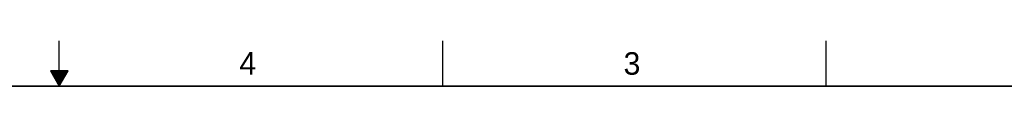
# Model space of a CAD drawing. Header units: inches. Extents: x 0 to 34, y 0 to 22.
# Tile 59 of 60: x 16.6 to 27.5, y 21.5 to 22. Entities that reach past the tile are written whole.
import ezdxf

# ---------------------------------------------------------------- set-up
doc = ezdxf.new("R2010")
doc.units = ezdxf.units.IN
doc.header["$LTSCALE"] = 1.87
doc.header["$MEASUREMENT"] = 0
doc.layers.get('0').update_dxf_attribs({"linetype": 'CONTINUOUS'})
doc.styles.get("Standard").update_dxf_attribs({"font": 'txt', "width": 0.8})

msp = doc.modelspace()

# ---------------------------------------------------------------- linework, layer by layer
at = {"color": 2, "linetype": 'CONTINUOUS'}
for p, q in [((17, 21.5), (17, 22)), ((21.25, 22), (21.25, 21.5)), ((25.5, 22), (25.5, 21.5)), ((16.902, 21.6697), (17, 21.5)), ((17.098, 21.6697), (16.902, 21.6697)), ((16.9076, 21.66), (17.0924, 21.66)), ((16.9134, 21.65), (17.0866, 21.65)), ((16.9192, 21.64), (17.0808, 21.64)), ((16.925, 21.63), (17.0751, 21.63)), ((16.9307, 21.62), (17.0693, 21.62)), ((17, 21.5), (17.098, 21.6697)), ((16.9365, 21.61), (17.0635, 21.61)), ((16.9423, 21.6), (17.0578, 21.6)), ((16.9481, 21.59), (17.052, 21.59)), ((16.9538, 21.58), (17.0462, 21.58)), ((16.9596, 21.57), (17.0404, 21.57)), ((16.9654, 21.56), (17.0347, 21.56)), ((16.9712, 21.55), (17.0289, 21.55)), ((16.9769, 21.54), (17.0231, 21.54)), ((16.9827, 21.53), (17.0173, 21.53)), ((16.9885, 21.52), (17.0116, 21.52)), ((16.9942, 21.51), (17.0058, 21.51))]:
    msp.add_line(p, q, dxfattribs=at)
at = {"color": 7, "linetype": 'CONTINUOUS', "const_width": 0.02}
msp.add_lwpolyline([(33.5, 21.5), (0.5, 21.5)], dxfattribs=at)

# ---------------------------------------------------------------- texts
at = {"color": 2, "linetype": 'CONTINUOUS'}
for s, p in [('4', (18.9977, 21.6277)), ('3', (23.257, 21.6259))]:
    msp.add_text(s, height=0.25, dxfattribs=at).set_placement(p)

doc.saveas('drawing.dxf')
